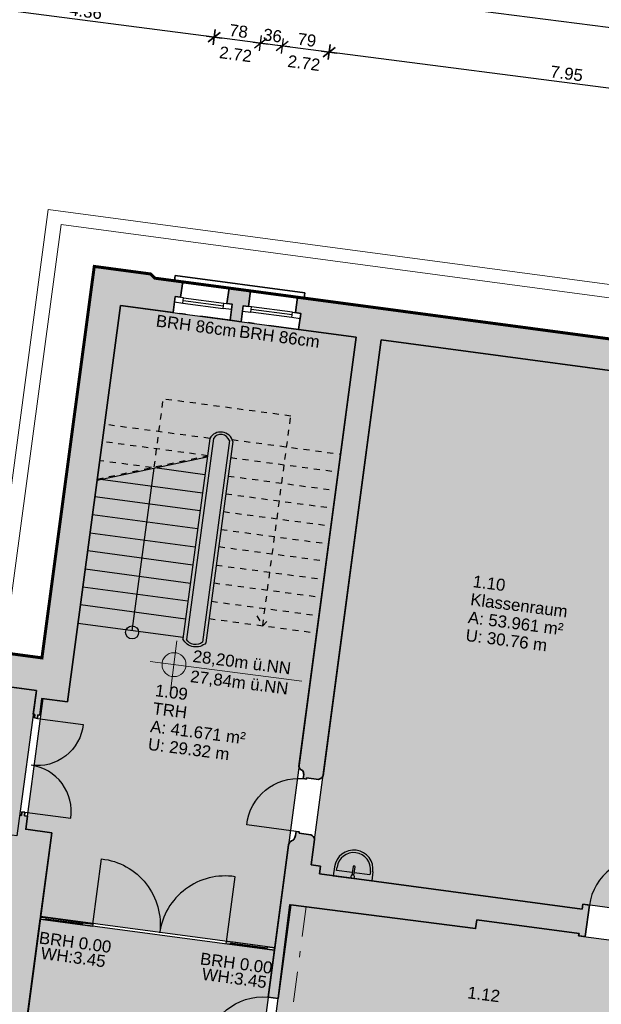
# Model space of a CAD drawing. Header units: metres. Extents: x 344109.8 to 344204.8, y 5709458.9 to 5709547.2.
# Tile 32 of 38: x 344152.9 to 344162.6, y 5709522.5 to 5709538.9. Entities that reach past the tile are written whole.
import ezdxf
from ezdxf.enums import TextEntityAlignment as Align

# ---------------------------------------------------------------- set-up
doc = ezdxf.new("R2010")
doc.units = ezdxf.units.M
for name, pattern in [('AUSGEZOGEN', [0]), ('DASHDOT', [1, 0.5, -0.25, 0, -0.25]), ('DASHED', [19.05, 12.7, -6.35])]:
    doc.linetypes.add(name, pattern=pattern)
doc.layers.add('Bemassung', color=7, linetype='Continuous')
doc.layers.add('Polygonflächen', color=7, linetype='Continuous')
doc.layers.add('BGF', color=2, linetype='Continuous', plot=False)
for name, color, linetype, lineweight in [('Dach', 6, 'AUSGEZOGEN', 13), ('Decke', 7, 'DASHDOT', 18), ('Fenster', 7, 'AUSGEZOGEN', 25), ('Geländer', 7, 'Continuous', 25), ('Sanitär', 7, 'AUSGEZOGEN', 25), ('Schraffur', 8, 'Continuous', 25), ('Text', 7, 'Continuous', 13), ('Treppe', 7, 'AUSGEZOGEN', 25), ('Türen', 7, 'AUSGEZOGEN', 25), ('Wand', 7, 'AUSGEZOGEN', 35)]:
    doc.layers.add(name, color=color, linetype=linetype, lineweight=lineweight)
doc.styles.get("Standard").update_dxf_attribs({"font": 'arial.ttf'})
doc.dimstyles.new('1', dxfattribs={"dimtxt": 0.2, "dimasz": 0.005, "dimexe": 0.08, "dimexo": 0, "dimgap": 0.05, "dimtad": 3, "dimzin": 3, "dimdsep": 46, "dimtxsty": 'Standard', "dimblk": '1000hands_BEMPFEIL', "dimcen": 1, "dimdle": 0.08, "dimse1": 1, "dimse2": 1, "dimclre": 256, "dimazin": 2, "dimtfac": 1, "dimtix": 1, "dimtmove": 2, "dimatfit": 3, "dimldrblk": '1000hands_BEMPFEIL', "dimfxl": 1, "dimtolj": 1, "dimtzin": 0, "dimarcsym": 0})
doc.dimstyles.new('Copy of 1', dxfattribs={"dimtxt": 0.2, "dimasz": 0.005, "dimexe": 0.08, "dimexo": 0, "dimgap": 0.05, "dimtad": 3, "dimdec": 0, "dimlfac": 100, "dimzin": 3, "dimdsep": 46, "dimtxsty": 'Standard', "dimblk": '1000hands_BEMPFEIL', "dimcen": 1, "dimdle": 0.08, "dimse1": 1, "dimse2": 1, "dimclre": 256, "dimazin": 2, "dimtfac": 1, "dimtdec": 0, "dimtix": 1, "dimtmove": 2, "dimatfit": 3, "dimldrblk": '1000hands_BEMPFEIL', "dimfxl": 1, "dimtolj": 1, "dimtzin": 0, "dimarcsym": 0})

# ---------------------------------------------------------------- blocks, each defined once
blk = doc.blocks.new('1000hands_BEMPFEIL')
at = {"color": 0}
for p, q in [((-25.4, 0), (25.4, 0)), ((-18, -18), (18, 18)), ((0, -25.4), (0, 25.4))]:
    blk.add_line(p, q, dxfattribs=at)
blk = doc.blocks.new('*D2')
at = {"layer": 'Bemassung', "color": 0, "lineweight": -2, "transparency": 16777216}
blk.add_line((344165.946, 5709537.373), (344158.071, 5709538.389), dxfattribs=at)
at = {"layer": 'Defpoints', "color": 0, "transparency": 16777216}
for p in [(344158.066, 5709538.39), (344157.538, 5709534.299, 0), (344165.429, 5709533.326, 0)]:
    blk.add_point(p, dxfattribs=at)
at = {"layer": 'Bemassung', "color": 0, "lineweight": -2, "transparency": 16777216, "xscale": 0.005, "yscale": 0.005, "zscale": 0.005}
for p, rotation in [((344158.066, 5709538.39), 172.6453569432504), ((344165.951, 5709537.372), 352.6453569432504)]:
    blk.add_blockref('1000hands_BEMPFEIL', p, dxfattribs=dict(at, rotation=rotation))
at = {"layer": 'Bemassung', "color": 0, "transparency": 16777216, "insert": (344162.028, 5709538.032), "char_height": 0.2, "attachment_point": 5, "rotation": 352.6454}
blk.add_mtext('\\A1;7.95', dxfattribs=at)
blk = doc.blocks.new('A$C3A5037E9')
at = {"layer": 'Sanitär'}
for p, q in [((-0.016, 0.201), (-0.016, 0.054)), ((0.016, 0.054), (0.016, 0.201)), ((-0.327, 0.153), (-0.327, 0)), ((-0.284, 0.098), (-0.284, 0.153)), ((-0.016, 0.098), (-0.284, 0.098)), ((0.284, 0.098), (0.016, 0.098)), ((0.284, 0.153), (0.284, 0.098)), ((0.327, 0.153), (0.327, 0))]:
    blk.add_line(p, q, dxfattribs=at)
blk.add_lwpolyline([(-0.327, 0), (0.327, 0)], dxfattribs=at)
for centre, radius, start, end in [((0, 0.153), 0.327, 360, 180), ((0, 0.025), 0.0327, 360, 180), ((0, 0.025), 0.0327, 180, 231.6705), ((0, 0.025), 0.0327, 308.3295, 360)]:
    blk.add_arc(centre, radius, start, end, dxfattribs=at)
at = {"layer": 'Sanitär', "ltscale": 0.5}
blk.add_arc((0, 0.153), 0.284, 360, 180, dxfattribs=at)
at = {"layer": 'Sanitär'}
blk.add_open_spline([(0.016, 0.201), (0.016, 0.202), (0.016, 0.205), (0.012, 0.208), (0.006, 0.21), (0, 0.211), (-0.006, 0.21), (-0.012, 0.208), (-0.016, 0.205), (-0.016, 0.202), (-0.016, 0.201)], degree=3, dxfattribs=at)
blk = doc.blocks.new('*D43')
at = {"layer": 'Bemassung', "color": 0, "lineweight": -2, "transparency": 16777216}
blk.add_line((344158.061, 5709538.391), (344157.288, 5709538.491), dxfattribs=at)
at = {"layer": 'Defpoints', "color": 0, "transparency": 16777216}
for p in [(344157.283, 5709538.491), (344156.755, 5709534.404, 0), (344157.538, 5709534.299, 0)]:
    blk.add_point(p, dxfattribs=at)
at = {"layer": 'Bemassung', "color": 0, "lineweight": -2, "transparency": 16777216, "xscale": 0.005, "yscale": 0.005, "zscale": 0.005}
for p, rotation in [((344157.283, 5709538.491), 172.6453569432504), ((344158.066, 5709538.39), 352.6453569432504)]:
    blk.add_blockref('1000hands_BEMPFEIL', p, dxfattribs=dict(at, rotation=rotation))
at = {"layer": 'Bemassung', "color": 0, "transparency": 16777216, "insert": (344157.694, 5709538.592), "char_height": 0.2, "attachment_point": 5, "rotation": 352.6454}
blk.add_mtext('\\A1;79', dxfattribs=at)
blk = doc.blocks.new('*D44')
at = {"layer": 'Bemassung', "color": 0, "lineweight": -2, "transparency": 16777216}
for p, q in [((344156.917, 5709538.538), (344156.912, 5709538.539)), ((344157.283, 5709538.491), (344156.922, 5709538.538)), ((344157.288, 5709538.491), (344157.293, 5709538.49))]:
    blk.add_line(p, q, dxfattribs=at)
at = {"layer": 'Defpoints', "color": 0, "transparency": 16777216}
for p in [(344156.922, 5709538.538), (344156.395, 5709534.452, 0), (344156.755, 5709534.404, 0)]:
    blk.add_point(p, dxfattribs=at)
at = {"layer": 'Bemassung', "color": 0, "lineweight": -2, "transparency": 16777216, "xscale": 0.005, "yscale": 0.005, "zscale": 0.005}
for p, rotation in [((344156.922, 5709538.538), 352.6453569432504), ((344157.283, 5709538.491), 172.6453569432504)]:
    blk.add_blockref('1000hands_BEMPFEIL', p, dxfattribs=dict(at, rotation=rotation))
at = {"layer": 'Bemassung', "color": 0, "transparency": 16777216, "insert": (344157.122, 5709538.665), "char_height": 0.2, "attachment_point": 5, "rotation": 352.6454}
blk.add_mtext('\\A1;36', dxfattribs=at)
blk = doc.blocks.new('*D45')
at = {"layer": 'Bemassung', "color": 0, "lineweight": -2, "transparency": 16777216}
blk.add_line((344156.917, 5709538.538), (344156.153, 5709538.637), dxfattribs=at)
at = {"layer": 'Defpoints', "color": 0, "transparency": 16777216}
for p in [(344156.148, 5709538.638), (344155.622, 5709534.555, 0), (344156.395, 5709534.452, 0)]:
    blk.add_point(p, dxfattribs=at)
at = {"layer": 'Bemassung', "color": 0, "lineweight": -2, "transparency": 16777216, "xscale": 0.005, "yscale": 0.005, "zscale": 0.005}
for p, rotation in [((344156.148, 5709538.638), 172.6453569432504), ((344156.922, 5709538.538), 352.6453569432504)]:
    blk.add_blockref('1000hands_BEMPFEIL', p, dxfattribs=dict(at, rotation=rotation))
at = {"layer": 'Bemassung', "color": 0, "transparency": 16777216, "insert": (344156.555, 5709538.739), "char_height": 0.2, "attachment_point": 5, "rotation": 352.6454}
blk.add_mtext('\\A1;78', dxfattribs=at)
blk = doc.blocks.new('*D46')
at = {"layer": 'Bemassung', "color": 0, "lineweight": -2, "transparency": 16777216}
blk.add_line((344156.143, 5709538.638), (344151.829, 5709539.195), dxfattribs=at)
at = {"layer": 'Defpoints', "color": 0, "transparency": 16777216}
for p in [(344151.824, 5709539.196), (344155.622, 5709534.555, 0), (344150.464, 5709528.657, 0)]:
    blk.add_point(p, dxfattribs=at)
at = {"layer": 'Bemassung', "color": 0, "lineweight": -2, "transparency": 16777216, "xscale": 0.005, "yscale": 0.005, "zscale": 0.005}
for p, rotation in [((344151.824, 5709539.196), 172.6453569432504), ((344156.148, 5709538.638), 352.6453569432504)]:
    blk.add_blockref('1000hands_BEMPFEIL', p, dxfattribs=dict(at, rotation=rotation))
at = {"layer": 'Bemassung', "color": 0, "transparency": 16777216, "insert": (344154.006, 5709539.068), "char_height": 0.2, "attachment_point": 5, "rotation": 352.6454}
blk.add_mtext('\\A1;4.36', dxfattribs=at)
blk = doc.blocks.new('*D3')
at = {"layer": 'Bemassung', "color": 0, "lineweight": -2, "transparency": 16777216}
blk.add_line((344166.074, 5709538.365), (344154.798, 5709539.82), dxfattribs=at)
at = {"layer": 'Defpoints', "color": 0, "transparency": 16777216}
for p in [(344154.793, 5709539.821), (344154.147, 5709534.813, 0), (344165.429, 5709533.326, 0)]:
    blk.add_point(p, dxfattribs=at)
at = {"layer": 'Bemassung', "color": 0, "lineweight": -2, "transparency": 16777216, "xscale": 0.005, "yscale": 0.005, "zscale": 0.005}
for p, rotation in [((344154.793, 5709539.821), 172.6453569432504), ((344166.079, 5709538.364), 352.6453569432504)]:
    blk.add_blockref('1000hands_BEMPFEIL', p, dxfattribs=dict(at, rotation=rotation))
at = {"layer": 'Bemassung', "color": 0, "transparency": 16777216, "insert": (344160.456, 5709539.243), "char_height": 0.2, "attachment_point": 5, "rotation": 352.6454}
blk.add_mtext('\\A1;11.38', dxfattribs=at)
blk = doc.blocks.new('*D67')
at = {"layer": 'Bemassung', "color": 0, "lineweight": -2, "transparency": 16777216}
blk.add_line((344154.788, 5709539.822), (344138.841, 5709541.88), dxfattribs=at)
at = {"layer": 'Defpoints', "color": 0, "transparency": 16777216}
for p in [(344138.836, 5709541.88), (344137.933, 5709534.881, 0), (344154.147, 5709534.813, 0)]:
    blk.add_point(p, dxfattribs=at)
at = {"layer": 'Bemassung', "color": 0, "lineweight": -2, "transparency": 16777216, "xscale": 0.005, "yscale": 0.005, "zscale": 0.005}
for p, rotation in [((344138.836, 5709541.88), 172.6453569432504), ((344154.793, 5709539.821), 352.6453569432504)]:
    blk.add_blockref('1000hands_BEMPFEIL', p, dxfattribs=dict(at, rotation=rotation))
at = {"layer": 'Bemassung', "color": 0, "transparency": 16777216, "insert": (344146.834, 5709541.002), "char_height": 0.2, "attachment_point": 5, "rotation": 352.6454}
blk.add_mtext('\\A1;16.09', dxfattribs=at)
blk = doc.blocks.new('*D70')
at = {"layer": 'Bemassung', "color": 0, "lineweight": -2, "transparency": 16777216}
blk.add_line((344165.674, 5709539.425), (344159.793, 5709540.184), dxfattribs=at)
at = {"layer": 'Defpoints', "color": 0, "transparency": 16777216}
for p in [(344159.788, 5709540.184), (344158.936, 5709533.588, 0), (344164.824, 5709532.801, 0)]:
    blk.add_point(p, dxfattribs=at)
at = {"layer": 'Bemassung', "color": 0, "lineweight": -2, "transparency": 16777216, "xscale": 0.005, "yscale": 0.005, "zscale": 0.005}
for p, rotation in [((344159.788, 5709540.184), 172.6453569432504), ((344165.679, 5709539.424), 352.6453569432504)]:
    blk.add_blockref('1000hands_BEMPFEIL', p, dxfattribs=dict(at, rotation=rotation))
at = {"layer": 'Bemassung', "color": 0, "transparency": 16777216, "insert": (344162.753, 5709539.955), "char_height": 0.2, "attachment_point": 5, "rotation": 352.6454}
blk.add_mtext('\\A1;5.94', dxfattribs=at)
blk = doc.blocks.new('*D71')
at = {"layer": 'Bemassung', "color": 0, "lineweight": -2, "transparency": 16777216}
blk.add_line((344159.783, 5709540.185), (344159.376, 5709540.238), dxfattribs=at)
at = {"layer": 'Defpoints', "color": 0, "transparency": 16777216}
for p in [(344159.371, 5709540.238), (344158.519, 5709533.634, 0), (344158.936, 5709533.588, 0)]:
    blk.add_point(p, dxfattribs=at)
at = {"layer": 'Bemassung', "color": 0, "lineweight": -2, "transparency": 16777216, "xscale": 0.005, "yscale": 0.005, "zscale": 0.005}
for p, rotation in [((344159.371, 5709540.238), 172.6453569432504), ((344159.788, 5709540.184), 352.6453569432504)]:
    blk.add_blockref('1000hands_BEMPFEIL', p, dxfattribs=dict(at, rotation=rotation))
at = {"layer": 'Bemassung', "color": 0, "transparency": 16777216, "insert": (344159.599, 5709540.361), "char_height": 0.2, "attachment_point": 5, "rotation": 352.6454}
blk.add_mtext('\\A1;42', dxfattribs=at)
blk = doc.blocks.new('*D72')
at = {"layer": 'Bemassung', "color": 0, "lineweight": -2, "transparency": 16777216}
blk.add_line((344159.366, 5709540.239), (344155.439, 5709540.746), dxfattribs=at)
at = {"layer": 'Defpoints', "color": 0, "transparency": 16777216}
for p in [(344155.434, 5709540.746), (344154.584, 5709534.159, 0), (344158.519, 5709533.634, 0)]:
    blk.add_point(p, dxfattribs=at)
at = {"layer": 'Bemassung', "color": 0, "lineweight": -2, "transparency": 16777216, "xscale": 0.005, "yscale": 0.005, "zscale": 0.005}
for p, rotation in [((344155.434, 5709540.746), 172.6453569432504), ((344159.371, 5709540.238), 352.6453569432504)]:
    blk.add_blockref('1000hands_BEMPFEIL', p, dxfattribs=dict(at, rotation=rotation))
at = {"layer": 'Bemassung', "color": 0, "transparency": 16777216, "insert": (344157.422, 5709540.643), "char_height": 0.2, "attachment_point": 5, "rotation": 352.6454}
blk.add_mtext('\\A1;3.97', dxfattribs=at)
blk = doc.blocks.new('*D73')
at = {"layer": 'Bemassung', "color": 0, "lineweight": -2, "transparency": 16777216}
blk.add_line((344155.429, 5709540.747), (344142.973, 5709542.355), dxfattribs=at)
at = {"layer": 'Defpoints', "color": 0, "transparency": 16777216}
for p in [(344142.968, 5709542.355), (344154.584, 5709534.159, 0), (344141.287, 5709529.328, 0)]:
    blk.add_point(p, dxfattribs=at)
at = {"layer": 'Bemassung', "color": 0, "lineweight": -2, "transparency": 16777216, "xscale": 0.005, "yscale": 0.005, "zscale": 0.005}
for p, rotation in [((344142.968, 5709542.355), 172.6453569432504), ((344155.434, 5709540.746), 352.6453569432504)]:
    blk.add_blockref('1000hands_BEMPFEIL', p, dxfattribs=dict(at, rotation=rotation))
at = {"layer": 'Bemassung', "color": 0, "transparency": 16777216, "insert": (344149.221, 5709541.702), "char_height": 0.2, "attachment_point": 5, "rotation": 352.6454}
blk.add_mtext('\\A1;12.57', dxfattribs=at)
blk = doc.blocks.new('*D5')
at = {"layer": 'Bemassung', "color": 0, "lineweight": -2, "transparency": 16777216}
blk.add_line((344166.33, 5709540.348), (344159.631, 5709541.213), dxfattribs=at)
at = {"layer": 'Defpoints', "color": 0, "transparency": 16777216}
for p in [(344159.626, 5709541.214), (344165.429, 5709533.326, 0), (344157.425, 5709524.163, 0)]:
    blk.add_point(p, dxfattribs=at)
at = {"layer": 'Bemassung', "color": 0, "lineweight": -2, "transparency": 16777216, "xscale": 0.005, "yscale": 0.005, "zscale": 0.005}
for p, rotation in [((344159.626, 5709541.214), 172.6453569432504), ((344166.335, 5709540.348), 352.6453569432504)]:
    blk.add_blockref('1000hands_BEMPFEIL', p, dxfattribs=dict(at, rotation=rotation))
at = {"layer": 'Bemassung', "color": 0, "transparency": 16777216, "insert": (344163, 5709540.932), "char_height": 0.2, "attachment_point": 5, "rotation": 352.6454}
blk.add_mtext('\\A1;6.77', dxfattribs=at)
blk = doc.blocks.new('*D82')
at = {"layer": 'Bemassung', "color": 0, "lineweight": -2, "transparency": 16777216}
blk.add_line((344159.621, 5709541.214), (344154.96, 5709541.816), dxfattribs=at)
at = {"layer": 'Defpoints', "color": 0, "transparency": 16777216}
for p in [(344154.955, 5709541.817), (344152.77, 5709524.888, 0), (344157.425, 5709524.163, 0)]:
    blk.add_point(p, dxfattribs=at)
at = {"layer": 'Bemassung', "color": 0, "lineweight": -2, "transparency": 16777216, "xscale": 0.005, "yscale": 0.005, "zscale": 0.005}
for p, rotation in [((344154.955, 5709541.817), 172.6453569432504), ((344159.626, 5709541.214), 352.6453569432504)]:
    blk.add_blockref('1000hands_BEMPFEIL', p, dxfattribs=dict(at, rotation=rotation))
at = {"layer": 'Bemassung', "color": 0, "transparency": 16777216, "insert": (344157.309, 5709541.664), "char_height": 0.2, "attachment_point": 5, "rotation": 352.6454}
blk.add_mtext('\\A1;4.71', dxfattribs=at)
blk = doc.blocks.new('*D83')
at = {"layer": 'Bemassung', "color": 0, "lineweight": -2, "transparency": 16777216}
blk.add_line((344154.95, 5709541.817), (344143.336, 5709543.316), dxfattribs=at)
at = {"layer": 'Defpoints', "color": 0, "transparency": 16777216}
for p in [(344143.331, 5709543.317), (344141.153, 5709526.44, 0), (344152.77, 5709524.888, 0)]:
    blk.add_point(p, dxfattribs=at)
at = {"layer": 'Bemassung', "color": 0, "lineweight": -2, "transparency": 16777216, "xscale": 0.005, "yscale": 0.005, "zscale": 0.005}
for p, rotation in [((344143.331, 5709543.317), 172.6453569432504), ((344154.955, 5709541.817), 352.6453569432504)]:
    blk.add_blockref('1000hands_BEMPFEIL', p, dxfattribs=dict(at, rotation=rotation))
at = {"layer": 'Bemassung', "color": 0, "transparency": 16777216, "insert": (344149.162, 5709542.716), "char_height": 0.2, "attachment_point": 5, "rotation": 352.6454}
blk.add_mtext('\\A1;11.72', dxfattribs=at)
blk = doc.blocks.new('*D6')
at = {"layer": 'Bemassung', "color": 0, "lineweight": -2, "transparency": 16777216}
blk.add_line((344166.458, 5709541.34), (344121.977, 5709547.081), dxfattribs=at)
at = {"layer": 'Defpoints', "color": 0, "transparency": 16777216}
for p in [(344121.972, 5709547.082), (344120.951, 5709539.168, 0), (344165.429, 5709533.326, 0)]:
    blk.add_point(p, dxfattribs=at)
at = {"layer": 'Bemassung', "color": 0, "lineweight": -2, "transparency": 16777216, "xscale": 0.005, "yscale": 0.005, "zscale": 0.005}
for p, rotation in [((344121.972, 5709547.082), 172.6453569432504), ((344166.463, 5709541.339), 352.6453569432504)]:
    blk.add_blockref('1000hands_BEMPFEIL', p, dxfattribs=dict(at, rotation=rotation))
at = {"layer": 'Bemassung', "color": 0, "transparency": 16777216, "insert": (344144.237, 5709544.362), "char_height": 0.2, "attachment_point": 5, "rotation": 352.6454}
blk.add_mtext('\\A1;44.86', dxfattribs=at)
blk = doc.blocks.new('*D18')
at = {"layer": 'Bemassung', "color": 0, "lineweight": -2, "transparency": 16777216}
blk.add_line((344169.525, 5709508.381), (344172.624, 5709532.392), dxfattribs=at)
at = {"layer": 'Defpoints', "color": 0, "transparency": 16777216}
for p in [(344165.429, 5709533.326, 0), (344172.625, 5709532.397), (344162.221, 5709509.319, 0)]:
    blk.add_point(p, dxfattribs=at)
at = {"layer": 'Bemassung', "color": 0, "lineweight": -2, "transparency": 16777216, "xscale": 0.005, "yscale": 0.005, "zscale": 0.005}
for p, rotation in [((344172.625, 5709532.397), 82.6453569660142), ((344169.524, 5709508.376), 262.6453569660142)]:
    blk.add_blockref('1000hands_BEMPFEIL', p, dxfattribs=dict(at, rotation=rotation))
at = {"layer": 'Bemassung', "color": 0, "transparency": 16777216, "insert": (344170.925, 5709520.406), "char_height": 0.2, "attachment_point": 5, "rotation": 82.6454}
blk.add_mtext('\\A1;24.22', dxfattribs=at)

msp = doc.modelspace()

# ---------------------------------------------------------------- hatches: boundary and pattern name
at = {"layer": 'Polygonflächen'}
h = msp.add_hatch(color=254, dxfattribs=at)
h.dxf.hatch_style = 1
h.paths.add_polyline_path([(344158.519, 5709533.634), (344154.584, 5709534.159), (344153.7, 5709527.548), (344153.294, 5709527.602), (344153.003, 5709525.422), (344153.439, 5709525.364), (344153.252, 5709523.966), (344157.157, 5709523.444)])
h = msp.add_hatch(color=134, dxfattribs=at)
h.dxf.hatch_style = 1
h.paths.add_polyline_path([(344164.231, 5709526.888), (344164.037, 5709526.913), (344164.457, 5709530.056), (344164.651, 5709530.03), (344164.919, 5709532.042), (344164.726, 5709532.068), (344164.824, 5709532.801), (344158.936, 5709533.588), (344157.766, 5709524.826), (344157.919, 5709524.805), (344157.902, 5709524.676), (344162.288, 5709524.09), (344162.299, 5709524.17), (344163.439, 5709524.017), (344163.428, 5709523.938), (344163.636, 5709523.91), (344163.769, 5709524.901), (344163.962, 5709524.876)])
h = msp.add_hatch(color=254, dxfattribs=at)
h.dxf.hatch_style = 1
h.paths.add_polyline_path([(344153.181, 5709527.739), (344141.287, 5709529.328), (344140.982, 5709527.048), (344141.359, 5709526.998), (344141.339, 5709526.849), (344152.857, 5709525.31)])
h = msp.add_hatch(color=134, dxfattribs=at)
h.dxf.hatch_style = 1
h.paths.add_polyline_path([(344163.648, 5709522.375), (344163.47, 5709522.439), (344163.611, 5709523.5), (344163.374, 5709523.532), (344163.368, 5709523.492), (344162.228, 5709523.644), (344162.234, 5709523.684), (344160.529, 5709523.912), (344160.509, 5709523.763), (344157.41, 5709524.165), (344157.216, 5709522.597), (344157.085, 5709521.622), (344156.883, 5709520.111), (344163.049, 5709519.287), (344163.19, 5709520.348), (344163.379, 5709520.363)])
h = msp.add_hatch(color=254, dxfattribs=at)
h.dxf.hatch_style = 1
h.paths.add_polyline_path([(344157.152, 5709523.405), (344153.247, 5709523.926), (344152.228, 5709516.304), (344153.586, 5709516.123), (344153.589, 5709516.147), (344154.818, 5709515.983), (344154.816, 5709515.968), (344156.135, 5709515.792)])
at = {"layer": 'Schraffur'}
h = msp.add_hatch(color=256, dxfattribs=at)
h.dxf.hatch_style = 1
h.paths.add_polyline_path([(344154.584, 5709534.159), (344155.462, 5709534.042), (344155.498, 5709534.31), (344155.587, 5709534.298), (344155.622, 5709534.555), (344155.159, 5709534.617), (344155.088, 5709534.687), (344154.147, 5709534.813), (344153.274, 5709528.281), (344150.464, 5709528.657), (344150.429, 5709528.399), (344150.504, 5709528.389), (344150.465, 5709528.102), (344153.181, 5709527.739), (344153.128, 5709527.342), (344153.158, 5709527.338), (344153.15, 5709527.279), (344153.199, 5709527.272), (344153.207, 5709527.332), (344153.237, 5709527.328), (344153.274, 5709527.605), (344153.7, 5709527.548)])
h = msp.add_hatch(color=256, dxfattribs=at)
h.dxf.hatch_style = 1
h.paths.add_polyline_path([(344156.755, 5709534.404), (344156.395, 5709534.452), (344156.36, 5709534.194), (344156.449, 5709534.183), (344156.414, 5709533.915), (344156.596, 5709533.891), (344156.632, 5709534.158), (344156.721, 5709534.146)])
h = msp.add_hatch(color=256, dxfattribs=at)
h.dxf.hatch_style = 1
h.paths.add_polyline_path([(344165.429, 5709533.326), (344164.408, 5709533.462), (344164.338, 5709533.391), (344157.538, 5709534.299), (344157.504, 5709534.042), (344157.593, 5709534.03), (344157.557, 5709533.762), (344158.519, 5709533.634), (344157.561, 5709526.467, 0.253069), (344157.623, 5709526.4, -0.198623), (344157.637, 5709526.356, 0.069395), (344157.641, 5709526.336), (344157.632, 5709526.266), (344157.685, 5709526.259), (344157.687, 5709526.279), (344157.886, 5709526.252, 0.218175), (344157.964, 5709526.313), (344158.936, 5709533.588), (344164.824, 5709532.801), (344164.726, 5709532.068), (344164.919, 5709532.042), (344164.911, 5709531.982), (344164.981, 5709531.973), (344164.977, 5709531.943), (344165.24, 5709531.908)])
h = msp.add_hatch(color=256, dxfattribs=at)
h.dxf.hatch_style = 1
h.paths.add_polyline_path([(344153.439, 5709525.364), (344153.003, 5709525.422), (344153.032, 5709525.64), (344152.982, 5709525.647), (344152.99, 5709525.706), (344152.941, 5709525.713), (344152.933, 5709525.653), (344152.903, 5709525.657), (344152.857, 5709525.31), (344145.68, 5709526.269, 0.333406), (344145.61, 5709526.208), (344145.567, 5709526.173), (344145.507, 5709526.181), (344145.477, 5709525.953, 0.280006), (344145.58, 5709525.849), (344152.77, 5709524.888), (344151.912, 5709518.465), (344151.475, 5709518.523), (344151.347, 5709518.359), (344151.334, 5709518.26), (344151.215, 5709518.276), (344151.182, 5709518.028), (344151.891, 5709517.933), (344151.855, 5709517.666), (344152.113, 5709517.631), (344152.123, 5709517.71), (344152.213, 5709517.698), (344152.431, 5709517.821)])
h = msp.add_hatch(color=256, dxfattribs=at)
h.dxf.hatch_style = 1
h.paths.add_polyline_path([(344162.408, 5709524.155), (344162.299, 5709524.17), (344162.288, 5709524.09), (344157.902, 5709524.676), (344157.919, 5709524.805), (344157.766, 5709524.826), (344157.823, 5709525.252, 0.218175), (344157.762, 5709525.331), (344157.564, 5709525.357), (344157.567, 5709525.377), (344157.514, 5709525.384), (344157.505, 5709525.315, 0.105274), (344157.493, 5709525.286, 0.023714), (344157.468, 5709525.237, 0.303367), (344157.386, 5709525.159), (344157.047, 5709522.619), (344157.216, 5709522.597), (344157.425, 5709524.163), (344160.509, 5709523.763), (344160.529, 5709523.912), (344162.234, 5709523.684), (344162.228, 5709523.644), (344162.337, 5709523.63)])

# ---------------------------------------------------------------- linework, layer by layer
at = {"layer": 'BGF', "const_width": 0.05, "elevation": 0}
msp.add_lwpolyline([(344150.464, 5709528.657), (344153.274, 5709528.281), (344154.147, 5709534.813), (344155.088, 5709534.687), (344155.159, 5709534.617), (344155.622, 5709534.555), (344156.395, 5709534.452), (344156.755, 5709534.404), (344157.538, 5709534.299), (344164.338, 5709533.391), (344164.408, 5709533.462), (344165.429, 5709533.326), (344165.24, 5709531.908), (344164.994, 5709530.075), (344164.895, 5709529.331), (344164.65, 5709527.497), (344164.551, 5709526.754), (344164.306, 5709524.92), (344163.951, 5709522.264)], dxfattribs=at)
at = {"layer": 'Dach', "elevation": 0}
for points in [[(344152.392, 5709528.399), (344153.376, 5709535.764)], [(344153.376, 5709535.764), (344166.41, 5709534.022)], [(344152.639, 5709528.366), (344153.594, 5709535.512)], [(344153.594, 5709535.512), (344166.153, 5709533.834)]]:
    msp.add_lwpolyline(points, dxfattribs=at)
at = {"layer": 'Decke', "elevation": 0}
msp.add_lwpolyline([(344157.683, 5709524.13), (344157.141, 5709520.077)], dxfattribs=at)
at = {"layer": 'Fenster', "elevation": 0}
for points in [[(344155.486, 5709534.22), (344155.625, 5709534.202), (344155.637, 5709534.291), (344155.498, 5709534.31)], [(344156.437, 5709534.093), (344156.299, 5709534.112), (344156.311, 5709534.201), (344156.449, 5709534.183)], [(344156.62, 5709534.069), (344156.759, 5709534.05), (344156.77, 5709534.14), (344156.632, 5709534.158)], [(344157.581, 5709533.941), (344157.442, 5709533.959), (344157.454, 5709534.048), (344157.593, 5709534.03)], [(344153.335, 5709523.905), (344153.245, 5709523.916), (344153.251, 5709523.956), (344153.34, 5709523.944)], [(344154.118, 5709523.8), (344153.949, 5709523.822), (344153.954, 5709523.862), (344154.123, 5709523.84)], [(344156.418, 5709523.503), (344156.349, 5709523.512), (344156.354, 5709523.551), (344156.424, 5709523.542)], [(344157.152, 5709523.405), (344157.033, 5709523.42), (344157.038, 5709523.46), (344157.157, 5709523.444)]]:
    msp.add_lwpolyline(points, close=True, dxfattribs=at)
for points in [[(344155.625, 5709534.202), (344156.299, 5709534.112)], [(344155.631, 5709534.247), (344156.305, 5709534.156)], [(344155.637, 5709534.291), (344156.311, 5709534.201)], [(344157.442, 5709533.959), (344156.759, 5709534.05)], [(344157.448, 5709534.004), (344156.764, 5709534.095)], [(344157.454, 5709534.048), (344156.77, 5709534.14)], [(344153.949, 5709523.822), (344153.335, 5709523.905)], [(344153.952, 5709523.842), (344153.337, 5709523.924)], [(344153.954, 5709523.862), (344153.34, 5709523.944)], [(344157.033, 5709523.42), (344156.418, 5709523.503)], [(344157.036, 5709523.44), (344156.421, 5709523.522)], [(344157.038, 5709523.46), (344156.424, 5709523.542)]]:
    msp.add_lwpolyline(points, dxfattribs=at)
at = {"layer": 'Geländer', "elevation": 0}
for points in [[(344156.46, 5709531.891, 0.678425), (344156.073, 5709531.943)], [(344156.401, 5709531.906, 0.628119), (344156.134, 5709531.942, 0.628119)], [(344156.011, 5709528.531, -0.507551), (344155.626, 5709528.598)], [(344155.952, 5709528.541, -0.445529), (344155.686, 5709528.589, -0.445529)]]:
    msp.add_lwpolyline(points, format="xyb", dxfattribs=at)
for points in [[(344156.073, 5709531.943), (344155.626, 5709528.598)], [(344156.134, 5709531.942), (344155.686, 5709528.589)], [(344156.401, 5709531.906), (344155.952, 5709528.541)], [(344156.46, 5709531.891), (344156.011, 5709528.531)]]:
    msp.add_lwpolyline(points, dxfattribs=at)
at = {"layer": 'Polygonflächen'}
for points in [[(344153.003, 5709525.422), (344153.294, 5709527.602), (344153.7, 5709527.548), (344154.584, 5709534.159), (344158.519, 5709533.634), (344157.157, 5709523.444), (344153.252, 5709523.966), (344153.439, 5709525.364), (344153.003, 5709525.422)], [(344157.766, 5709524.826), (344158.936, 5709533.588), (344164.824, 5709532.801), (344164.726, 5709532.068), (344164.919, 5709532.042), (344164.651, 5709530.03), (344164.457, 5709530.056), (344164.037, 5709526.913), (344164.231, 5709526.888), (344163.962, 5709524.876), (344163.769, 5709524.901), (344163.636, 5709523.91), (344163.428, 5709523.938), (344163.439, 5709524.017), (344162.299, 5709524.17), (344162.288, 5709524.09), (344157.902, 5709524.676), (344157.919, 5709524.805), (344157.766, 5709524.826)], [(344140.982, 5709527.048), (344141.287, 5709529.328), (344153.181, 5709527.739), (344152.857, 5709525.31), (344141.339, 5709526.849), (344141.359, 5709526.998), (344140.982, 5709527.048)], [(344156.883, 5709520.111), (344157.085, 5709521.622), (344157.216, 5709522.597), (344157.41, 5709524.165), (344160.509, 5709523.763), (344160.529, 5709523.912), (344162.234, 5709523.684), (344162.228, 5709523.644), (344163.368, 5709523.492), (344163.374, 5709523.532), (344163.611, 5709523.5), (344163.47, 5709522.439), (344163.648, 5709522.375), (344163.379, 5709520.363), (344163.19, 5709520.348), (344163.049, 5709519.287), (344156.883, 5709520.111)], [(344152.228, 5709516.304), (344153.247, 5709523.926), (344157.152, 5709523.405), (344156.135, 5709515.792), (344154.816, 5709515.968), (344154.818, 5709515.983), (344153.589, 5709516.147), (344153.586, 5709516.123), (344152.228, 5709516.304)]]:
    msp.add_lwpolyline(points, dxfattribs=at)
at = {"layer": 'Text', "color": 0}
for p, q in [((344155.425, 5709527.772), (344155.527, 5709528.565)), ((344155.081, 5709528.219), (344157.61, 5709527.893))]:
    msp.add_line(p, q, dxfattribs=at)
msp.add_circle((344155.477, 5709528.168), 0.2, dxfattribs=at)
at = {"layer": 'Treppe', "linetype": 'DASHDOT', "ltscale": 0.1, "elevation": 0}
for points in [[(344155.147, 5709531.467), (344155.299, 5709532.601)], [(344157.425, 5709532.317), (344155.299, 5709532.601)], [(344156.957, 5709528.818), (344157.425, 5709532.317)], [(344156.073, 5709531.943), (344154.319, 5709532.177)], [(344156.035, 5709531.655), (344154.28, 5709531.89)], [(344156.449, 5709531.923), (344158.258, 5709531.681)], [(344154.197, 5709531.265), (344156.035, 5709531.655)], [(344155.101, 5709531.457), (344154.238, 5709531.572)], [(344156.424, 5709531.623), (344158.218, 5709531.384)], [(344156.383, 5709531.316), (344158.177, 5709531.076)], [(344156.343, 5709531.019), (344158.137, 5709530.779)], [(344156.304, 5709530.721), (344158.098, 5709530.482)], [(344156.264, 5709530.424), (344158.058, 5709530.184)], [(344156.225, 5709530.137), (344158.019, 5709529.897)], [(344156.184, 5709529.829), (344157.978, 5709529.59)], [(344156.145, 5709529.532), (344157.939, 5709529.292)], [(344156.104, 5709529.225), (344157.898, 5709528.985)], [(344156.065, 5709528.937), (344157.859, 5709528.697)], [(344156.861, 5709528.985), (344156.957, 5709528.818), (344157.093, 5709528.955)]]:
    msp.add_lwpolyline(points, dxfattribs=at)
at = {"layer": 'Treppe', "elevation": 0}
for points in [[(344154.194, 5709531.245), (344156.032, 5709531.635)], [(344154.782, 5709528.735), (344155.144, 5709531.447)], [(344155.993, 5709531.338), (344155.157, 5709531.45)], [(344155.951, 5709531.031), (344154.253, 5709531.258)], [(344155.912, 5709530.733), (344154.157, 5709530.968)], [(344155.872, 5709530.436), (344154.118, 5709530.67)], [(344155.831, 5709530.129), (344154.077, 5709530.363)], [(344155.791, 5709529.831), (344154.037, 5709530.066)], [(344155.75, 5709529.524), (344153.996, 5709529.759)], [(344155.71, 5709529.227), (344153.956, 5709529.461)], [(344155.671, 5709528.929), (344153.916, 5709529.164)], [(344155.63, 5709528.622), (344153.875, 5709528.857)]]:
    msp.add_lwpolyline(points, dxfattribs=at)
at = {"layer": 'Treppe'}
msp.add_circle((344154.778, 5709528.706, 0), 0.109, dxfattribs=at)
at = {"layer": 'Türen', "elevation": 0}
for points in [[(344153.199, 5709527.272), (344153.963, 5709527.17, -0.419358), (344153.095, 5709526.489, -0.414214)], [(344152.99, 5709525.706), (344153.754, 5709525.604, 0.419358), (344153.095, 5709526.489, 0.414214)], [(344157.514, 5709525.384), (344156.69, 5709525.494, -0.409939), (344157.632, 5709526.266, -0.414214)], [(344154.123, 5709523.84), (344154.268, 5709524.927, -0.419358), (344155.238, 5709523.691, -0.414214)], [(344163.329, 5709524.032), (344163.45, 5709524.931, 0.419358), (344162.408, 5709524.155, 0.414214)], [(344156.353, 5709523.542), (344156.498, 5709524.629, 0.419358), (344155.238, 5709523.691, 0.414214)], [(344156.917, 5709521.645), (344156.007, 5709521.766, -0.409939), (344157.047, 5709522.619, -0.414214)]]:
    msp.add_lwpolyline(points, format="xyb", dxfattribs=at)
at = {"layer": 'Wand', "elevation": 0}
for points in [[(344154.147, 5709534.813), (344153.274, 5709528.281)], [(344154.147, 5709534.813), (344155.088, 5709534.687), (344155.159, 5709534.617), (344155.622, 5709534.555)], [(344157.647, 5709534.285), (344157.659, 5709534.37), (344155.498, 5709534.659), (344155.487, 5709534.574)], [(344155.622, 5709534.555), (344155.587, 5709534.298), (344155.498, 5709534.31), (344155.462, 5709534.042)], [(344156.395, 5709534.452), (344156.36, 5709534.194), (344156.449, 5709534.183), (344156.414, 5709533.915)], [(344156.395, 5709534.452), (344156.755, 5709534.404)], [(344156.755, 5709534.404), (344156.721, 5709534.146), (344156.632, 5709534.158), (344156.596, 5709533.891)], [(344154.584, 5709534.159), (344153.7, 5709527.548)], [(344155.462, 5709534.042), (344154.584, 5709534.159)], [(344157.538, 5709534.299), (344157.504, 5709534.042), (344157.593, 5709534.03), (344157.557, 5709533.762)], [(344157.538, 5709534.299), (344164.338, 5709533.391), (344164.408, 5709533.462), (344165.429, 5709533.326)], [(344156.596, 5709533.891), (344156.414, 5709533.915)], [(344158.519, 5709533.634), (344157.557, 5709533.762)], [(344158.519, 5709533.634), (344157.561, 5709526.467)], [(344158.936, 5709533.588), (344157.964, 5709526.313)], [(344158.936, 5709533.588), (344164.824, 5709532.801)], [(344150.464, 5709528.657), (344153.274, 5709528.281)], [(344150.465, 5709528.102), (344153.181, 5709527.739)], [(344153.181, 5709527.739), (344153.128, 5709527.342)], [(344153.7, 5709527.548), (344153.274, 5709527.605), (344153.237, 5709527.328), (344153.207, 5709527.332)], [(344153.158, 5709527.338), (344153.128, 5709527.342)], [(344153.158, 5709527.338), (344153.15, 5709527.279)], [(344153.199, 5709527.272), (344153.15, 5709527.279)], [(344153.207, 5709527.332), (344153.199, 5709527.272)], [(344157.632, 5709526.266), (344157.641, 5709526.336)], [(344157.687, 5709526.279), (344157.685, 5709526.259), (344157.632, 5709526.266)], [(344157.687, 5709526.279), (344157.886, 5709526.252)], [(344152.933, 5709525.653), (344152.903, 5709525.657)], [(344152.941, 5709525.713), (344152.933, 5709525.653)], [(344152.99, 5709525.706), (344152.941, 5709525.713)], [(344152.99, 5709525.706), (344152.982, 5709525.647)], [(344153.439, 5709525.364), (344153.003, 5709525.422), (344153.032, 5709525.64), (344152.982, 5709525.647)], [(344153.439, 5709525.364), (344152.431, 5709517.821)], [(344157.514, 5709525.384), (344157.505, 5709525.315)], [(344157.564, 5709525.357), (344157.567, 5709525.377), (344157.514, 5709525.384)], [(344157.564, 5709525.357), (344157.762, 5709525.331)], [(344157.386, 5709525.159), (344157.047, 5709522.619)], [(344157.823, 5709525.252), (344157.766, 5709524.826)], [(344157.902, 5709524.676), (344157.919, 5709524.805), (344157.766, 5709524.826)], [(344162.288, 5709524.09), (344157.902, 5709524.676)], [(344157.425, 5709524.163), (344157.216, 5709522.597)], [(344160.529, 5709523.912), (344160.509, 5709523.763), (344157.425, 5709524.163)], [(344162.234, 5709523.684), (344162.228, 5709523.644), (344162.337, 5709523.63), (344162.408, 5709524.155), (344162.299, 5709524.17), (344162.288, 5709524.09)], [(344162.234, 5709523.684), (344160.529, 5709523.912)], [(344157.216, 5709522.597), (344157.047, 5709522.619)]]:
    msp.add_lwpolyline(points, dxfattribs=at)
at = {"layer": 'Wand', "linetype": 'DASHED', "ltscale": 0.01, "elevation": 0}
for points in [[(344155.622, 5709534.555), (344156.395, 5709534.452)], [(344156.755, 5709534.404), (344157.538, 5709534.299)]]:
    msp.add_lwpolyline(points, dxfattribs=at)
at = {"layer": 'Wand', "linetype": 'DASHDOT', "elevation": 0}
for points in [[(344156.414, 5709533.915), (344155.462, 5709534.042)], [(344157.557, 5709533.762), (344156.596, 5709533.891)]]:
    msp.add_lwpolyline(points, dxfattribs=at)
at = {"layer": 'Wand', "elevation": 0}
for points in [[(344157.561, 5709526.467, 0.253069), (344157.623, 5709526.4, 0.253069)], [(344157.623, 5709526.4, -0.153524), (344157.637, 5709526.366, -1.245974)], [(344157.641, 5709526.336, -0.105274), (344157.637, 5709526.366, -0.105274)], [(344157.964, 5709526.313, -0.218175), (344157.886, 5709526.252, 9.109774)], [(344157.468, 5709525.237, -0.023714), (344157.493, 5709525.286, 1.245974)], [(344157.505, 5709525.315, 0.105274), (344157.493, 5709525.286, 0.105274)], [(344157.823, 5709525.252, 0.218175), (344157.762, 5709525.331, -9.109774)], [(344157.386, 5709525.159, -0.303367), (344157.468, 5709525.237, -0.253069)]]:
    msp.add_lwpolyline(points, format="xyb", dxfattribs=at)

# ---------------------------------------------------------------- block references
at = {"xscale": 0.9873264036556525, "yscale": 0.9873264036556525, "zscale": 0.9873264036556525, "rotation": 352.3889664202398}
msp.add_blockref('A$C3A5037E9', (344158.455, 5709524.602, 0), dxfattribs=at)

# ---------------------------------------------------------------- texts
at = {"layer": 'Text'}
for s, rotation, p in [('2.72', 352.389, (344156.505, 5709538.356, 0)), ('2.72', 352.389, (344157.645, 5709538.209, 0)), ('BRH 86cm', 352.389, (344155.849, 5709533.822, 0)), ('BRH 86cm', 352.389, (344157.238, 5709533.642, 0)), ('28,20m ü.NN', 352.6454, (344156.608, 5709528.192)), ('27,84m ü.NN', 352.6454, (344156.565, 5709527.856)), ('BRH 0.00', 352.389, (344153.829, 5709523.536, 0)), ('WH:3.45', 352.389, (344153.796, 5709523.288, 0)), ('BRH 0.00', 352.389, (344156.517, 5709523.187, 0)), ('WH:3.45', 352.389, (344156.484, 5709522.939, 0))]:
    msp.add_text(s, height=0.2, rotation=rotation, dxfattribs=at).set_placement(p, align=Align.MIDDLE)
for s, p in [('1.10', (344160.453, 5709529.463)), ('Klassenraum', (344160.413, 5709529.163)), ('A: 53.961 m²', (344160.373, 5709528.863)), ('U: 30.76 m', (344160.333, 5709528.565)), ('1.09', (344155.153, 5709527.644)), ('TRH', (344155.112, 5709527.344)), ('A: 41.671 m²', (344155.072, 5709527.044)), ('U: 29.32 m', (344155.033, 5709526.747)), ('1.12', (344160.363, 5709522.603))]:
    msp.add_text(s, height=0.2, rotation=352.6454, dxfattribs=at).set_placement(p)

# ---------------------------------------------------------------- dimensions: what is measured, and where the dimension line sits
at = {"layer": 'Bemassung'}
for base, p1, p2, angle, dimstyle, picture, middle in [((344121.972, 5709547.082), (344165.429, 5709533.326, 0), (344120.951, 5709539.168, 0), 352.6454, '1', '*D6', (344144.237, 5709544.362)), ((344143.331, 5709543.317), (344152.77, 5709524.888, 0), (344141.153, 5709526.44, 0), 352.6454, '1', '*D83', (344149.162, 5709542.716)), ((344142.968, 5709542.355), (344154.584, 5709534.159, 0), (344141.287, 5709529.328, 0), 352.6454, '1', '*D73', (344149.221, 5709541.702)), ((344138.836, 5709541.88), (344154.147, 5709534.813, 0), (344137.933, 5709534.881, 0), 352.6454, '1', '*D67', (344146.834, 5709541.002)), ((344154.955, 5709541.817), (344157.425, 5709524.163, 0), (344152.77, 5709524.888, 0), 352.6454, '1', '*D82', (344157.309, 5709541.664)), ((344159.626, 5709541.214), (344165.429, 5709533.326, 0), (344157.425, 5709524.163, 0), 352.6454, '1', '*D5', (344163, 5709540.932)), ((344155.434, 5709540.746), (344158.519, 5709533.634, 0), (344154.584, 5709534.159, 0), 352.6454, '1', '*D72', (344157.422, 5709540.643)), ((344159.371, 5709540.238), (344158.936, 5709533.588, 0), (344158.519, 5709533.634, 0), 352.6454, 'Copy of 1', '*D71', (344159.599, 5709540.361)), ((344159.788, 5709540.184), (344164.824, 5709532.801, 0), (344158.936, 5709533.588, 0), 352.6454, '1', '*D70', (344162.753, 5709539.955)), ((344154.793, 5709539.821), (344165.429, 5709533.326, 0), (344154.147, 5709534.813, 0), 352.6454, '1', '*D3', (344160.456, 5709539.243)), ((344151.824, 5709539.196), (344155.622, 5709534.555, 0), (344150.464, 5709528.657, 0), 352.6454, '1', '*D46', (344154.006, 5709539.068)), ((344156.148, 5709538.638), (344156.395, 5709534.452, 0), (344155.622, 5709534.555, 0), 352.6454, 'Copy of 1', '*D45', (344156.555, 5709538.739)), ((344156.922, 5709538.538), (344156.755, 5709534.404, 0), (344156.395, 5709534.452, 0), 352.6454, 'Copy of 1', '*D44', (344157.122, 5709538.665)), ((344157.283, 5709538.491), (344157.538, 5709534.299, 0), (344156.755, 5709534.404, 0), 352.6454, 'Copy of 1', '*D43', (344157.694, 5709538.592)), ((344158.066, 5709538.39), (344165.429, 5709533.326, 0), (344157.538, 5709534.299, 0), 352.6454, '1', '*D2', (344162.028, 5709538.032)), ((344172.625, 5709532.397), (344162.221, 5709509.319, 0), (344165.429, 5709533.326, 0), 82.6454, '1', '*D18', (344170.925, 5709520.406))]:
    dim = msp.add_linear_dim(base=base, p1=p1, p2=p2, angle=angle, dimstyle=dimstyle, dxfattribs=at)
    dim.commit()
    dim.dimension.update_dxf_attribs({"geometry": picture, "text_midpoint": middle})

doc.saveas('drawing.dxf')
